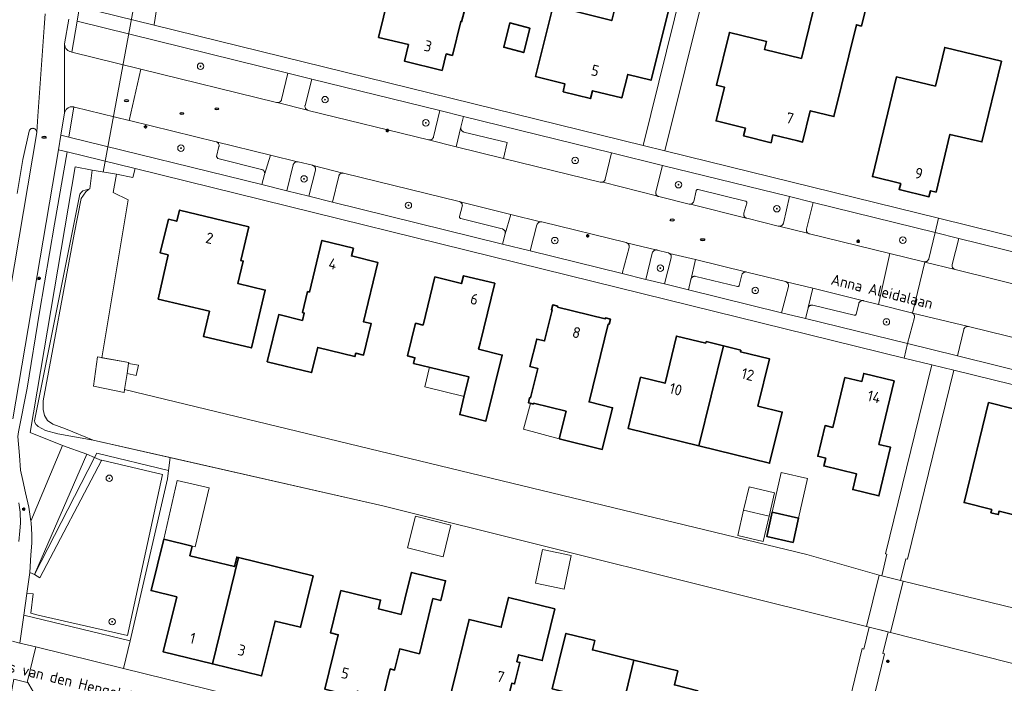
# Model space of a CAD drawing. Header units: metres. Extents: x 152610 to 160096, y 456114 to 462495.
# Tile 103 of 256: x 156534 to 156655, y 458684 to 458766. Entities that reach past the tile are written whole.
import ezdxf
from ezdxf.enums import TextEntityAlignment as Align

# ---------------------------------------------------------------- set-up
doc = ezdxf.new("R2010")
doc.units = ezdxf.units.M
doc.header["$LTSCALE"] = 0.5
doc.layers.get('0').update_dxf_attribs({"linetype": 'CONTINUOUS'})
for name, color, linetype, lineweight in [('B-PV-GK-BESCHOEIING-G', 251, 'GK-BESCHOEIING-SO', 18), ('B-PV-GR-BOOM-S', 251, 'CONTINUOUS', 25), ('B-PV-GR-HAAG-GV', 251, 'CONTINUOUS', 13), ('B-PV-IE-MEUBILAIR-S', 251, 'CONTINUOUS', 25), ('B-PV-KW-KUNSTWERK_DEK-GV', 251, 'CONTINUOUS', 18), ('B-PV-KW-KUNSTWERK_DUIKER-G', 251, 'CONTINUOUS', 18), ('B-PV-KW-KUNSTWERK_STEIGER-GV', 251, 'CONTINUOUS', 18), ('B-PV-OG-BEBOUWING-GV', 6, 'CONTINUOUS', 35), ('B-PV-OG-BEBOUWING-T18', 1, 'CONTINUOUS', 18), ('B-PV-OG-BEBOUWING_OVERBOUWING-GV', 251, 'CONTINUOUS', 18), ('B-PV-OG-BEBOUWING_SCHUUR-GV', 251, 'CONTINUOUS', 18), ('B-PV-OG-TERREIN_BEGROEID-GV', 251, 'CONTINUOUS', 18), ('B-PV-OG-TERREIN_OEVER-GV', 251, 'CONTINUOUS', 18), ('B-PV-OG-TOPOGRAFIE-T18', 1, 'CONTINUOUS', 18), ('B-PV-OG-WATER_SLOOT-GV', 251, 'CONTINUOUS', 18), ('B-PV-VH-ONVERHARD_ZAND-GV', 251, 'CONTINUOUS', 18), ('B-PV-VH-OPENVERHARDING_BETONSTRAATSTEEN-GV', 251, 'CONTINUOUS', 18), ('B-PV-VH-OPENVERHARDING_STRAATBAKSTEEN-GV', 251, 'CONTINUOUS', 18), ('B-PV-VH-OPENVERHARDING_TEGEL-GV', 251, 'CONTINUOUS', 18)]:
    doc.layers.add(name, color=color, linetype=linetype, lineweight=lineweight)
doc.styles.add('NLCS-ISO', font='NLCS-ISO.ttf')
doc.styles.add('NLCS-ISO-M750-T18', font='NLCS-ISO.ttf', dxfattribs={"height": 1.35})
doc.linetypes.add('GK-BESCHOEIING-SO', pattern='A,18,-3,[1,NLCS.SHX,S=0.6,R=0,X=0,Y=0],-3', length=24)

# ---------------------------------------------------------------- blocks, each defined once
blk = doc.blocks.new('SIE-MEUBILAIR_PAAL_LICHTMAST-SO')
for points in [[(-0.62, 0), (-1, 0)], [(-0.71, 0.71), (-0.44, 0.44)], [(0, 1), (0, 0.62)], [(0.44, 0.44), (0.71, 0.71)], [(1, 0), (0.62, 0)], [(-0.71, -0.71), (-0.44, -0.44)], [(0, -0.62), (0, -1)], [(0.44, -0.44), (0.71, -0.71)]]:
    blk.add_lwpolyline(points)
blk.add_circle((0, 0), 0.5)
blk = doc.blocks.new('SIE-MEUBILAIR_PUT_RIOOLPUT-SO')
blk.add_ellipse((0, 0), major_axis=(1.25, 0), ratio=0.54)
blk = doc.blocks.new('SGR-BOOM_GBKN-SO')
at = {"linetype": 'ByBlock', "lineweight": 18}
h = blk.add_hatch(color=0, dxfattribs=at)
h.dxf.hatch_style = 1
edge = h.paths.add_edge_path()
edge.add_arc((0, 0), 0.25, 0, 360)
at = {"color": 0, "linetype": 'ByBlock', "lineweight": 18}
for radius in [2, 0.25]:
    blk.add_circle((0, 0), radius, dxfattribs=at)
at = {"color": 0, "linetype": 'ByBlock', "lineweight": 18, "style": 'NLCS-ISO'}
blk.add_attdef('SOORT', (2.5, 0), '', height=1.5, dxfattribs=at)

msp = doc.modelspace()

# ---------------------------------------------------------------- linework, layer by layer
at = {"layer": 'B-PV-GK-BESCHOEIING-G', "flags": 128}
for points in [[(156729.707, 458669.069), (156763.406, 458660.576), (156810.991, 458649.416), (156811.125, 458649.604), (156811.655, 458650.831), (156813.886, 458650.198), (156814.669, 458653.031), (156812.509, 458653.575), (156812.608, 458654.982), (156801.575, 458658.333), (156743.186, 458672.485), (156661.5, 458692.54), (156642.836, 458697.09), (156639.883, 458697.825), (156630.938, 458700.365), (156546.57, 458720.749), (156546.886, 458722.757), (156548.021, 458722.485), (156548.32, 458723.756), (156547.078, 458723.976), (156547.099, 458724.11), (156543.779, 458724.694), (156547.022, 458744.218), (156545.15, 458745.093), (156545.597, 458747.359), (156542.585, 458747.875), (156542.284, 458745.575)], [(156713.865, 458670.931), (156714.132, 458672.298), (156641.288, 458690.738), (156638.335, 458691.473), (156578.506, 458706.401), (156542.679, 458714.509)]]:
    msp.add_lwpolyline(points, dxfattribs=at)
at = {"layer": 'B-PV-GR-HAAG-GV', "flags": 128}
msp.add_lwpolyline([(156529.618, 458716.66), (156535.736, 458752.517), (156535.736, 458752.58), (156535.727, 458752.643), (156535.711, 458752.704), (156535.687, 458752.762), (156535.656, 458752.817), (156535.619, 458752.867), (156535.575, 458752.913), (156535.526, 458752.953), (156535.472, 458752.986), (156535.414, 458753.011), (156535.354, 458753.03), (156535.292, 458753.041), (156535.229, 458753.043), (156535.166, 458753.038), (156535.104, 458753.025), (156535.045, 458753.004), (156534.988, 458752.976), (156534.936, 458752.941), (156534.889, 458752.899), (156534.846, 458752.851), (156534.811, 458752.8), (156534.782, 458752.744), (156534.768, 458752.707), (156534.009, 458749.19), (156533.288, 458744.973)], dxfattribs=at)
for points in [[(156552.008, 458710.744), (156543.131, 458712.9), (156542.865, 458712.381), (156543.734, 458712.003), (156543.758, 458712.048), (156551.268, 458710.285), (156546.943, 458690.378), (156535.907, 458692.903), (156534.981, 458693.115), (156534.983, 458693.131), (156535.292, 458695.516), (156534.497, 458695.571), (156534.124, 458692.869), (156547.282, 458689.704), (156551.873, 458709.713)], [(156543.734, 458712.003), (156542.865, 458712.381), (156535.46, 458697.927), (156536.099, 458697.505)]]:
    msp.add_lwpolyline(points, close=True, dxfattribs=at)
at = {"layer": 'B-PV-KW-KUNSTWERK_DEK-GV', "flags": 128}
msp.add_lwpolyline([(156642.836, 458697.09), (156639.883, 458697.825), (156638.335, 458691.473), (156641.288, 458690.738)], close=True, dxfattribs=at)
at = {"layer": 'B-PV-KW-KUNSTWERK_DUIKER-G', "flags": 128}
msp.add_lwpolyline([(156547.759, 458768.363), (156543.94, 458747.643)], dxfattribs=at)
at = {"layer": 'B-PV-KW-KUNSTWERK_STEIGER-GV', "flags": 128}
msp.add_lwpolyline([(156546.569, 458720.749), (156546.886, 458722.757), (156547.078, 458723.976), (156547.099, 458724.11), (156543.226, 458724.791), (156542.734, 458721.174), (156546.512, 458720.385)], close=True, dxfattribs=at)
at = {"layer": 'B-PV-OG-BEBOUWING-GV', "flags": 128}
for points in [[(156595.278, 458776.525), (156589.807, 458777.854), (156588.976, 458774.434), (156584.604, 458775.496), (156584.11, 458773.466), (156580.439, 458774.348), (156577.992, 458764.28), (156581.677, 458763.384), (156581.184, 458761.35), (156585.839, 458760.21), (156586.357, 458762.244), (156587.114, 458762.054), (156588.142, 458766.248), (156588.249, 458766.22), (156588.553, 458767.452), (156588.709, 458768.081), (156589.143, 458770.331), (156593.515, 458769.269)], [(156639.173, 458771.683), (156633.104, 458773.173), (156630.28, 458761.675), (156625.696, 458762.801), (156625.937, 458763.781), (156621.373, 458764.902), (156619.77, 458758.376), (156620.741, 458758.138), (156619.715, 458753.962), (156623.357, 458753.068), (156623.119, 458752.096), (156626.518, 458751.262), (156626.756, 458752.233), (156629.815, 458751.482), (156630.408, 458751.336), (156631.359, 458755.211), (156634.282, 458754.493), (156637.068, 458765.836), (156637.699, 458765.681)], [(156614.587, 458770.613), (156608.28, 458772.185), (156606.826, 458766.354), (156599.568, 458768.162), (156597.399, 458759.438), (156601.031, 458758.532), (156600.819, 458757.559), (156604.183, 458756.714), (156604.427, 458757.684), (156608.064, 458756.793), (156608.795, 458759.706), (156611.69, 458758.989)], [(156596.677, 458765.417), (156594.205, 458766.075), (156593.474, 458763.057), (156595.946, 458762.4)], [(156655.029, 458761.339), (156648.004, 458763.048), (156646.838, 458758.258), (156642.017, 458759.391), (156639.049, 458747.073), (156642.556, 458746.22), (156642.347, 458745.494), (156646.047, 458744.589), (156646.227, 458745.327), (156646.923, 458745.171), (156648.643, 458752.289), (156652.599, 458751.356)], [(156561.946, 458740.875), (156553.388, 458742.936), (156553.033, 458741.551), (156552.029, 458741.809), (156550.965, 458737.668), (156551.968, 458737.41), (156550.739, 458731.945), (156557.072, 458730.433), (156556.329, 458727.321), (156562.257, 458725.906), (156563.98, 458733.051), (156560.587, 458733.868), (156561.255, 458736.639), (156560.944, 458736.714)], [(156574.867, 458738.24), (156570.984, 458739.201), (156569.434, 458732.808), (156569.22, 458732.861), (156568.585, 458730.267), (156568.798, 458730.215), (156568.577, 458729.312), (156565.654, 458730.028), (156564.226, 458724.2), (156569.714, 458722.856), (156570.475, 458725.964), (156575.059, 458724.841), (156575.162, 458725.259), (156576.133, 458725.021), (156577.085, 458728.906), (156576.114, 458729.144), (156577.905, 458736.454), (156574.627, 458737.269)], [(156592.365, 458733.889), (156588.486, 458734.835), (156588.249, 458733.864), (156584.949, 458734.68), (156583.484, 458728.728), (156582.561, 458728.955), (156581.569, 458724.926), (156582.491, 458724.699), (156582.319, 458723.999), (156584.358, 458723.497), (156589.164, 458722.314), (156588.547, 458719.808), (156588.019, 458717.663), (156591.262, 458716.864), (156593.271, 458725.02), (156590.358, 458725.737), (156590.549, 458726.514)], [(156600.152, 458731.069), (156599.521, 458731.225), (156599.35, 458730.618), (156599.457, 458730.592), (156598.511, 458726.767), (156597.54, 458727.007), (156596.699, 458723.61), (156597.67, 458723.369), (156596.769, 458719.729), (156596.663, 458719.756), (156596.507, 458719.125), (156596.555, 458719.113), (156597.138, 458718.969), (156597.164, 458719.075), (156601.173, 458718.083), (156600.332, 458714.686), (156605.652, 458713.37), (156606.925, 458718.514), (156604.013, 458719.235), (156606.393, 458728.855), (156606.5, 458728.828), (156606.656, 458729.459), (156606.035, 458729.613), (156606.008, 458729.506), (156600.126, 458730.962)], [(156618.452, 458726.481), (156614.811, 458727.378), (156613.405, 458721.545), (156610.395, 458722.286), (156608.838, 458715.965), (156617.599, 458713.807), (156620.636, 458726.17), (156618.504, 458726.695)], [(156622.777, 458725.642), (156620.636, 458726.17), (156617.599, 458713.807), (156626.335, 458711.656), (156627.892, 458717.977), (156624.901, 458718.713), (156626.336, 458724.539), (156622.724, 458725.429)], [(156641.726, 458721.84), (156637.984, 458722.75), (156637.748, 458721.778), (156635.643, 458722.243), (156634.177, 458716.084), (156633.204, 458716.316), (156632.301, 458712.522), (156633.274, 458712.29), (156633.042, 458711.317), (156637.079, 458710.354), (156636.611, 458708.399), (156639.859, 458707.622), (156641.301, 458713.643), (156639.846, 458713.993)], [(156661.537, 458717.119), (156653.415, 458719.147), (156650.379, 458706.787), (156653.807, 458705.944), (156653.707, 458705.536), (156654.61, 458705.313), (156654.71, 458705.721), (156659.682, 458704.498), (156659.338, 458703.1), (156662.931, 458702.216), (156665.075, 458710.929), (156660.309, 458712.105)], [(156629.247, 458701.878), (156629.919, 458704.874), (156626.655, 458705.612), (156625.983, 458702.616)], [(156554.944, 458701.397), (156551.418, 458702.259), (156549.868, 458695.915), (156553.025, 458695.144), (156551.363, 458688.344), (156557.44, 458686.859), (156560.652, 458700.002), (156560.443, 458700.053), (156560.158, 458698.888), (156554.66, 458700.231)], [(156569.894, 458697.743), (156560.652, 458700.002), (156557.44, 458686.859), (156563.518, 458685.374), (156565.194, 458692.159), (156568.342, 458691.39)], [(156573.309, 458695.944), (156572.026, 458690.709), (156573.007, 458690.468), (156571.358, 458683.738), (156575.187, 458682.809), (156575.356, 458683.499), (156578.571, 458682.711), (156579.435, 458686.237), (156579.969, 458686.106), (156580.607, 458688.709), (156583.035, 458688.114), (156584.704, 458694.922), (156585.669, 458694.686), (156586.273, 458697.134), (156582.044, 458698.171), (156581.44, 458695.722), (156580.769, 458692.983), (156577.972, 458693.669), (156578.234, 458694.737)], [(156599.8, 458693.68), (156594.069, 458695.083), (156593.165, 458691.392), (156589.183, 458692.367), (156586.354, 458680.811), (156589.571, 458679.989), (156589.378, 458679.203), (156592.302, 458678.487), (156592.497, 458679.283), (156593.138, 458679.126), (156594.446, 458684.469), (156594.805, 458684.381), (156595.457, 458687.042), (156595.097, 458687.13), (156595.307, 458687.985), (156598.23, 458687.269)], [(156606.778, 458675.784), (156609.534, 458687.335), (156604.432, 458688.594), (156604.714, 458689.76), (156601.153, 458690.623), (156599.454, 458683.767), (156602.697, 458682.969), (156601.262, 458677.143)], [(156615.003, 458685.985), (156609.534, 458687.335), (156606.778, 458675.784), (156609.259, 458675.173), (156609.016, 458674.183), (156611.924, 458673.467), (156613.841, 458681.254), (156616.798, 458680.514), (156617.462, 458683.549), (156614.576, 458684.257)]]:
    msp.add_lwpolyline(points, close=True, dxfattribs=at)
at = {"layer": 'B-PV-OG-BEBOUWING_OVERBOUWING-GV', "flags": 128}
for points in [[(156584.358, 458723.497), (156584.292, 458723.513), (156583.697, 458721.107), (156588.57, 458719.903), (156589.164, 458722.314)], [(156601.173, 458718.083), (156597.164, 458719.075), (156597.138, 458718.969), (156596.781, 458719.057), (156595.927, 458715.865), (156600.332, 458714.686)], [(156631.021, 458709.784), (156627.757, 458710.522), (156626.655, 458705.612), (156629.919, 458704.874)], [(156557.025, 458708.623), (156553.104, 458709.532), (156551.418, 458702.259), (156554.944, 458701.397), (156555.326, 458701.307)], [(156623.127, 458705.839), (156626.268, 458705.124), (156626.938, 458708.013), (156623.8, 458708.741)], [(156586.938, 458704.014), (156582.536, 458705.117), (156581.557, 458701.208), (156585.959, 458700.106)]]:
    msp.add_lwpolyline(points, close=True, dxfattribs=at)
at = {"layer": 'B-PV-OG-BEBOUWING_SCHUUR-GV', "flags": 128}
for points in [[(156626.268, 458705.124), (156623.127, 458705.839), (156622.402, 458702.713), (156625.54, 458701.986)], [(156601.798, 458700.249), (156598.27, 458700.985), (156597.406, 458696.842), (156600.935, 458696.106)]]:
    msp.add_lwpolyline(points, close=True, dxfattribs=at)
at = {"layer": 'B-PV-OG-TERREIN_BEGROEID-GV', "flags": 128}
for points in [[(156541.013, 458768.052), (156550.238, 458765.785), (156550.251, 458765.882), (156550.588, 458767.965)], [(156665.663, 458735.523), (156649.755, 458739.441), (156648.92, 458736.218), (156648.906, 458736.157), (156648.9, 458736.094), (156648.902, 458736.031), (156648.911, 458735.969), (156648.929, 458735.908), (156648.954, 458735.851), (156648.986, 458735.797), (156649.025, 458735.747), (156649.07, 458735.703), (156649.12, 458735.665), (156649.175, 458735.633), (156649.233, 458735.609), (156649.292, 458735.592), (156658.769, 458733.252)], [(156665.187, 458725.054), (156650.946, 458728.541), (156650.884, 458728.552), (156650.821, 458728.556), (156650.758, 458728.551), (156650.696, 458728.538), (156650.636, 458728.518), (156650.579, 458728.49), (156650.527, 458728.456), (156650.479, 458728.415), (156650.436, 458728.368), (156650.4, 458728.316), (156650.371, 458728.26), (156650.349, 458728.201), (156650.341, 458728.173), (156649.556, 458724.922), (156664.718, 458721.2)]]:
    msp.add_lwpolyline(points, dxfattribs=at)
for points in [[(156540.046, 458762.473), (156548.611, 458760.366), (156565.379, 458756.236), (156565.442, 458756.225), (156565.507, 458756.222), (156565.571, 458756.227), (156565.634, 458756.24), (156565.694, 458756.261), (156565.752, 458756.289), (156565.806, 458756.324), (156565.855, 458756.366), (156565.899, 458756.413), (156565.936, 458756.465), (156565.967, 458756.522), (156565.99, 458756.582), (156565.998, 458756.608), (156566.786, 458759.854), (156540.703, 458766.266)], [(156585.563, 458755.238), (156569.721, 458759.133), (156568.897, 458755.869), (156568.889, 458755.805), (156568.889, 458755.74), (156568.897, 458755.675), (156568.913, 458755.613), (156568.937, 458755.552), (156568.968, 458755.495), (156569.005, 458755.442), (156569.049, 458755.394), (156569.098, 458755.352), (156569.152, 458755.317), (156569.211, 458755.288), (156569.27, 458755.267), (156584.163, 458751.616), (156584.228, 458751.607), (156584.294, 458751.606), (156584.359, 458751.614), (156584.423, 458751.629), (156584.485, 458751.652), (156584.543, 458751.681), (156584.598, 458751.718), (156584.647, 458751.762), (156584.691, 458751.811), (156584.729, 458751.865), (156584.759, 458751.923), (156584.78, 458751.975)], [(156539.691, 458751.961), (156563.54, 458746.082), (156563.892, 458747.35), (156563.905, 458747.412), (156563.911, 458747.475), (156563.908, 458747.538), (156563.897, 458747.6), (156563.879, 458747.66), (156563.853, 458747.718), (156563.82, 458747.771), (156563.78, 458747.821), (156563.735, 458747.864), (156563.684, 458747.902), (156563.629, 458747.933), (156563.571, 458747.957), (156563.529, 458747.969), (156558.092, 458749.3), (156557.936, 458749.559), (156558.251, 458750.784), (156558.263, 458750.846), (156558.267, 458750.909), (156558.263, 458750.972), (156558.252, 458751.034), (156558.232, 458751.094), (156558.205, 458751.151), (156558.171, 458751.204), (156558.131, 458751.253), (156558.084, 458751.295), (156558.033, 458751.332), (156557.978, 458751.362), (156557.919, 458751.385), (156557.887, 458751.394), (156547.206, 458754.014), (156547.136, 458754.031), (156540.381, 458755.667), (156540.297, 458755.69)], [(156606.797, 458750.019), (156588.489, 458754.519), (156588.165, 458753.199), (156588.155, 458753.136), (156588.152, 458753.072), (156588.158, 458753.008), (156588.172, 458752.945), (156588.193, 458752.885), (156588.222, 458752.828), (156588.257, 458752.774), (156588.299, 458752.726), (156588.347, 458752.683), (156588.399, 458752.646), (156588.456, 458752.617), (156588.516, 458752.594), (156588.545, 458752.586), (156593.869, 458751.311), (156593.416, 458749.328), (156605.37, 458746.404), (156605.431, 458746.387), (156605.493, 458746.378), (156605.556, 458746.377), (156605.619, 458746.384), (156605.68, 458746.399), (156605.709, 458746.41), (156605.738, 458746.422), (156605.794, 458746.451), (156605.845, 458746.488), (156605.891, 458746.53), (156605.932, 458746.579), (156605.966, 458746.632), (156605.993, 458746.688), (156606.013, 458746.748), (156606.017, 458746.767)], [(156538.902, 458713.867), (156534.914, 458715.451), (156540.475, 458748.274), (156542.585, 458747.875), (156545.597, 458747.359), (156547.599, 458746.964), (156547.871, 458748.066), (156539.475, 458750.136), (156537.926, 458741.202), (156536.074, 458730.334), (156534.53, 458720.917), (156533.451, 458715.558), (156533.399, 458714.959), (156533.599, 458712.606), (156533.726, 458710.791), (156533.996, 458709.521), (156534.351, 458708.002), (156534.74, 458706.228), (156534.994, 458704.509)], [(156567.948, 458748.922), (156567.917, 458748.923), (156567.854, 458748.919), (156567.792, 458748.906), (156567.732, 458748.885), (156567.675, 458748.858), (156567.623, 458748.823), (156567.575, 458748.782), (156567.532, 458748.735), (156567.496, 458748.683), (156567.467, 458748.627), (156567.445, 458748.568), (156567.438, 458748.543), (156566.64, 458745.318), (156569.348, 458744.651), (156570.181, 458747.865), (156570.193, 458747.927), (156570.197, 458747.99), (156570.193, 458748.053), (156570.181, 458748.115), (156570.161, 458748.175), (156570.134, 458748.233), (156570.1, 458748.286), (156570.06, 458748.334), (156570.014, 458748.377), (156569.962, 458748.414), (156569.907, 458748.444), (156569.848, 458748.467), (156569.815, 458748.476), (156568.042, 458748.909), (156567.98, 458748.92)], [(156542.585, 458747.875), (156540.475, 458748.274), (156534.914, 458715.451), (156538.902, 458713.867), (156541.93, 458712.788), (156542.865, 458712.381), (156543.131, 458712.9), (156552.008, 458710.744), (156552.238, 458712.346), (156542.679, 458714.509), (156538.349, 458715.302), (156536.824, 458715.688), (156535.916, 458716.189), (156535.672, 458716.383), (156535.609, 458716.464), (156535.47, 458716.731), (156535.444, 458716.885), (156541.036, 458744.901), (156541.267, 458745.161), (156541.428, 458745.313), (156542.284, 458745.575)], [(156628.813, 458744.599), (156613.113, 458748.466), (156612.276, 458745.202), (156612.263, 458745.141), (156612.259, 458745.08), (156612.262, 458745.018), (156612.273, 458744.957), (156612.292, 458744.898), (156612.319, 458744.841), (156612.352, 458744.789), (156612.392, 458744.742), (156612.437, 458744.7), (156612.488, 458744.664), (156612.515, 458744.65), (156612.543, 458744.635), (156612.601, 458744.613), (156612.637, 458744.604), (156616.406, 458743.677), (156616.467, 458743.668), (156616.529, 458743.668), (156616.564, 458743.672), (156616.591, 458743.675), (156616.651, 458743.69), (156616.709, 458743.713), (156616.763, 458743.743), (156616.813, 458743.78), (156616.858, 458743.823), (156616.896, 458743.871), (156616.929, 458743.924), (156616.954, 458743.981), (156616.963, 458744.007), (156617.256, 458745.338), (156617.26, 458745.351), (156617.276, 458745.388), (156617.3, 458745.422), (156617.329, 458745.45), (156617.364, 458745.472), (156617.402, 458745.487), (156617.442, 458745.494), (156617.483, 458745.494), (156617.523, 458745.485), (156623.344, 458744.054), (156623.37, 458744.048), (156623.407, 458744.033), (156623.441, 458744.01), (156623.47, 458743.981), (156623.492, 458743.948), (156623.508, 458743.91), (156623.516, 458743.87), (156623.516, 458743.83), (156623.508, 458743.79), (156623.16, 458742.539), (156623.149, 458742.476), (156623.146, 458742.412), (156623.151, 458742.349), (156623.164, 458742.286), (156623.185, 458742.226), (156623.213, 458742.168), (156623.248, 458742.115), (156623.29, 458742.067), (156623.337, 458742.023), (156623.389, 458741.987), (156623.446, 458741.957), (156623.505, 458741.934), (156623.53, 458741.927), (156627.405, 458740.964), (156627.467, 458740.95), (156627.531, 458740.944), (156627.595, 458740.946), (156627.658, 458740.955), (156627.72, 458740.973), (156627.778, 458740.998), (156627.834, 458741.03), (156627.884, 458741.069), (156627.93, 458741.114), (156627.969, 458741.164), (156628.002, 458741.219), (156628.028, 458741.278), (156628.041, 458741.318)], [(156573.577, 458747.523), (156573.546, 458747.525), (156573.483, 458747.52), (156573.421, 458747.508), (156573.361, 458747.488), (156573.304, 458747.46), (156573.252, 458747.425), (156573.204, 458747.384), (156573.161, 458747.338), (156573.125, 458747.286), (156573.095, 458747.23), (156573.073, 458747.171), (156573.065, 458747.14), (156572.302, 458743.923), (156593.299, 458738.748), (156593.639, 458740.007), (156593.652, 458740.069), (156593.657, 458740.132), (156593.654, 458740.195), (156593.642, 458740.257), (156593.624, 458740.317), (156593.597, 458740.374), (156593.564, 458740.428), (156593.524, 458740.477), (156593.479, 458740.52), (156593.428, 458740.558), (156593.373, 458740.588), (156593.314, 458740.612), (156593.278, 458740.622), (156588.143, 458741.903), (156588.108, 458741.915), (156588.074, 458741.936), (156588.044, 458741.962), (156588.02, 458741.994), (156588.003, 458742.031), (156587.993, 458742.069), (156587.992, 458742.109), (156587.998, 458742.149), (156588.329, 458743.386), (156588.341, 458743.448), (156588.346, 458743.511), (156588.342, 458743.574), (156588.331, 458743.637), (156588.312, 458743.697), (156588.285, 458743.754), (156588.251, 458743.808), (156588.211, 458743.856), (156588.165, 458743.9), (156588.114, 458743.937), (156588.059, 458743.968), (156588, 458743.991), (156587.965, 458744.001), (156573.671, 458747.51), (156573.609, 458747.521)], [(156646.795, 458740.17), (156631.742, 458743.878), (156630.9, 458740.594), (156630.89, 458740.532), (156630.888, 458740.47), (156630.894, 458740.407), (156630.907, 458740.346), (156630.929, 458740.287), (156630.958, 458740.231), (156630.993, 458740.18), (156631.035, 458740.133), (156631.083, 458740.092), (156631.135, 458740.058), (156631.191, 458740.03), (156631.251, 458740.01), (156631.274, 458740.004), (156641.222, 458737.567), (156645.392, 458736.545), (156645.456, 458736.534), (156645.521, 458736.531), (156645.585, 458736.536), (156645.648, 458736.549), (156645.71, 458736.57), (156645.768, 458736.598), (156645.823, 458736.633), (156645.872, 458736.674), (156645.916, 458736.721), (156645.955, 458736.774), (156645.986, 458736.83), (156646.01, 458736.891), (156646.014, 458736.903)], [(156598.108, 458741.484), (156598.045, 458741.488), (156598.013, 458741.485), (156597.982, 458741.483), (156597.92, 458741.47), (156597.86, 458741.45), (156597.804, 458741.422), (156597.751, 458741.387), (156597.703, 458741.346), (156597.661, 458741.299), (156597.624, 458741.248), (156597.595, 458741.192), (156597.573, 458741.133), (156597.568, 458741.114), (156596.722, 458737.905), (156608.113, 458735.098), (156608.964, 458738.308), (156608.976, 458738.37), (156608.981, 458738.433), (156608.977, 458738.496), (156608.966, 458738.558), (156608.946, 458738.619), (156608.92, 458738.676), (156608.886, 458738.729), (156608.846, 458738.778), (156608.8, 458738.821), (156608.748, 458738.859), (156608.693, 458738.889), (156608.664, 458738.901), (156608.634, 458738.912), (156608.6, 458738.922), (156598.17, 458741.473)], [(156612.374, 458738.011), (156612.311, 458738.014), (156612.258, 458738.011), (156612.248, 458738.01), (156612.186, 458737.998), (156612.126, 458737.978), (156612.069, 458737.951), (156612.016, 458737.917), (156611.967, 458737.876), (156611.924, 458737.83), (156611.888, 458737.778), (156611.858, 458737.722), (156611.835, 458737.663), (156611.827, 458737.633), (156611.029, 458734.382), (156613.352, 458733.812), (156614.17, 458737.041), (156614.182, 458737.103), (156614.186, 458737.166), (156614.182, 458737.229), (156614.17, 458737.291), (156614.15, 458737.35), (156614.123, 458737.407), (156614.089, 458737.46), (156614.049, 458737.509), (156614.003, 458737.551), (156613.951, 458737.588), (156613.896, 458737.618), (156613.837, 458737.64), (156613.809, 458737.648), (156612.436, 458737.999)], [(156623.45, 458735.297), (156623.387, 458735.301), (156623.324, 458735.297), (156623.262, 458735.284), (156623.203, 458735.264), (156623.146, 458735.236), (156623.093, 458735.202), (156623.045, 458735.161), (156623.002, 458735.115), (156622.966, 458735.063), (156622.937, 458735.007), (156622.915, 458734.948), (156622.907, 458734.92), (156622.593, 458733.64), (156622.582, 458733.608), (156622.563, 458733.573), (156622.537, 458733.543), (156622.505, 458733.519), (156622.47, 458733.501), (156622.431, 458733.491), (156622.391, 458733.488), (156622.352, 458733.494), (156617.209, 458734.744), (156617.147, 458734.755), (156617.084, 458734.758), (156617.021, 458734.754), (156616.959, 458734.741), (156616.899, 458734.721), (156616.843, 458734.693), (156616.79, 458734.659), (156616.742, 458734.617), (156616.7, 458734.571), (156616.664, 458734.519), (156616.634, 458734.463), (156616.612, 458734.404), (156616.604, 458734.372), (156616.303, 458733.087), (156627.822, 458730.259), (156628.659, 458733.5), (156628.671, 458733.562), (156628.675, 458733.625), (156628.671, 458733.688), (156628.659, 458733.75), (156628.639, 458733.81), (156628.612, 458733.867), (156628.578, 458733.921), (156628.537, 458733.969), (156628.491, 458734.012), (156628.439, 458734.049), (156628.384, 458734.079), (156628.325, 458734.101), (156628.294, 458734.11), (156623.512, 458735.286)], [(156637.905, 458731.748), (156637.842, 458731.751), (156637.779, 458731.747), (156637.717, 458731.735), (156637.657, 458731.715), (156637.601, 458731.687), (156637.548, 458731.653), (156637.5, 458731.612), (156637.457, 458731.566), (156637.421, 458731.514), (156637.391, 458731.459), (156637.369, 458731.4), (156637.361, 458731.371), (156637.043, 458730.093), (156637.032, 458730.062), (156637.013, 458730.027), (156636.987, 458729.996), (156636.955, 458729.972), (156636.919, 458729.954), (156636.88, 458729.944), (156636.841, 458729.941), (156636.801, 458729.947), (156631.692, 458731.19), (156631.63, 458731.201), (156631.567, 458731.204), (156631.504, 458731.199), (156631.442, 458731.187), (156631.382, 458731.166), (156631.325, 458731.139), (156631.273, 458731.104), (156631.225, 458731.063), (156631.182, 458731.016), (156631.146, 458730.964), (156631.117, 458730.908), (156631.095, 458730.849), (156631.089, 458730.827), (156630.76, 458729.537), (156643.397, 458726.435), (156644.237, 458729.65), (156644.249, 458729.712), (156644.254, 458729.775), (156644.25, 458729.838), (156644.239, 458729.9), (156644.219, 458729.96), (156644.193, 458730.017), (156644.159, 458730.07), (156644.119, 458730.119), (156644.073, 458730.162), (156644.022, 458730.199), (156644.015, 458730.203), (156643.966, 458730.229), (156643.908, 458730.252), (156643.875, 458730.261), (156639.819, 458731.273), (156637.967, 458731.736)], [(156541.93, 458712.788), (156538.902, 458713.867), (156534.994, 458704.509), (156535.022, 458704.314), (156535.132, 458702.826), (156535.099, 458701.763), (156534.973, 458700.349), (156534.855, 458698.169), (156535.46, 458697.927)], [(156542.865, 458712.381), (156541.93, 458712.788), (156535.46, 458697.927)], [(156547.282, 458689.704), (156534.124, 458692.869), (156533.649, 458689.426), (156535.591, 458688.956), (156546.442, 458686.288)], [(156534.535, 458684.57), (156532.869, 458684.978), (156532.282, 458681.646), (156562.553, 458674.202), (156563.271, 458676.907), (156563.282, 458676.969), (156563.285, 458677.033), (156563.28, 458677.096), (156563.267, 458677.158), (156563.247, 458677.218), (156563.219, 458677.274), (156563.184, 458677.327), (156563.143, 458677.375), (156563.096, 458677.418), (156563.044, 458677.454), (156562.988, 458677.483), (156562.929, 458677.506), (156562.909, 458677.511), (156549.441, 458680.831), (156549.33, 458680.766), (156547.257, 458679.541), (156535.914, 458682.361), (156534.734, 458684.354), (156534.619, 458684.549)]]:
    msp.add_lwpolyline(points, close=True, dxfattribs=at)
at = {"layer": 'B-PV-OG-TERREIN_OEVER-GV', "flags": 128}
msp.add_lwpolyline([(156542.13, 458745.47), (156542.284, 458745.575), (156541.428, 458745.313), (156541.267, 458745.161), (156541.036, 458744.901), (156535.444, 458716.885), (156535.47, 458716.731), (156535.609, 458716.464), (156535.672, 458716.383), (156535.916, 458716.189), (156536.824, 458715.688), (156538.349, 458715.302), (156542.679, 458714.509), (156539.289, 458715.923), (156537.699, 458716.471), (156537.033, 458716.94), (156536.675, 458717.571), (156536.528, 458718.317), (156536.526, 458719.355), (156540.328, 458739.97), (156541.225, 458744.36), (156541.791, 458745.21)], close=True, dxfattribs=at)
at = {"layer": 'B-PV-OG-WATER_SLOOT-GV', "flags": 128}
msp.add_lwpolyline([(156661.5, 458692.54), (156642.836, 458697.09), (156642.525, 458697.167), (156640.212, 458697.743), (156639.883, 458697.825), (156630.938, 458700.365), (156546.57, 458720.749), (156546.886, 458722.757), (156548.021, 458722.485), (156548.32, 458723.756), (156547.078, 458723.976), (156547.099, 458724.11), (156543.779, 458724.694), (156547.022, 458744.218), (156545.15, 458745.093), (156545.597, 458747.359), (156542.585, 458747.875), (156542.284, 458745.575), (156542.13, 458745.47), (156541.791, 458745.21), (156541.225, 458744.36), (156540.328, 458739.97), (156536.526, 458719.355), (156536.528, 458718.317), (156536.675, 458717.571), (156537.033, 458716.94), (156537.699, 458716.471), (156539.289, 458715.923), (156542.679, 458714.509), (156552.238, 458712.346), (156578.506, 458706.402), (156638.335, 458691.473), (156638.65, 458691.395), (156640.99, 458690.812), (156641.288, 458690.738), (156714.132, 458672.298)], dxfattribs=at)
at = {"layer": 'B-PV-VH-ONVERHARD_ZAND-GV', "flags": 128}
msp.add_lwpolyline([(156529.618, 458716.66), (156535.736, 458752.517), (156535.736, 458752.58), (156535.727, 458752.643), (156535.711, 458752.704), (156535.687, 458752.762), (156535.656, 458752.817), (156535.619, 458752.867), (156535.575, 458752.913), (156535.526, 458752.953), (156535.472, 458752.986), (156535.414, 458753.011), (156535.354, 458753.03), (156535.292, 458753.041), (156535.229, 458753.043), (156535.166, 458753.038), (156535.104, 458753.025), (156535.045, 458753.004), (156534.988, 458752.976), (156534.936, 458752.941), (156534.889, 458752.899), (156534.846, 458752.851), (156534.811, 458752.8), (156534.782, 458752.744), (156534.768, 458752.707), (156534.009, 458749.19), (156533.288, 458744.973)], dxfattribs=at)
for points in [[(156552.008, 458710.744), (156543.131, 458712.9), (156542.865, 458712.381), (156543.734, 458712.003), (156543.758, 458712.048), (156551.268, 458710.285), (156546.943, 458690.378), (156535.907, 458692.903), (156534.981, 458693.115), (156534.983, 458693.131), (156535.292, 458695.516), (156534.497, 458695.571), (156534.124, 458692.869), (156547.282, 458689.704), (156551.873, 458709.713)], [(156543.734, 458712.003), (156542.865, 458712.381), (156535.46, 458697.927), (156536.099, 458697.505)], [(156551.268, 458710.285), (156543.758, 458712.048), (156543.734, 458712.003), (156536.099, 458697.505), (156535.46, 458697.927), (156534.855, 458698.169), (156534.497, 458695.571), (156535.292, 458695.516), (156534.983, 458693.131), (156534.981, 458693.115), (156535.907, 458692.903), (156546.943, 458690.378)]]:
    msp.add_lwpolyline(points, close=True, dxfattribs=at)
at = {"layer": 'B-PV-VH-OPENVERHARDING_BETONSTRAATSTEEN-GV', "flags": 128}
for points in [[(156625.985, 458800.925), (156623.254, 458801.596), (156610.697, 458750.932), (156613.38, 458750.273)], [(156613.38, 458750.273), (156610.697, 458750.932), (156550.238, 458765.785), (156541.013, 458768.052), (156540.703, 458766.266), (156566.786, 458759.854), (156569.721, 458759.133), (156585.563, 458755.238), (156588.489, 458754.519), (156606.797, 458750.019), (156613.113, 458748.466), (156628.813, 458744.599), (156631.742, 458743.878), (156646.795, 458740.17), (156647.229, 458741.93), (156613.532, 458750.236)], [(156548.611, 458760.366), (156540.046, 458762.473), (156539.841, 458762.523), (156539.82, 458762.53), (156539.738, 458762.564), (156539.659, 458762.605), (156539.584, 458762.653), (156539.514, 458762.707), (156539.449, 458762.768), (156539.39, 458762.834), (156539.388, 458762.836), (156539.337, 458762.905), (156539.29, 458762.981), (156539.251, 458763.06), (156539.218, 458763.143), (156539.194, 458763.229), (156539.177, 458763.316), (156539.168, 458763.404), (156539.167, 458762.971), (156539.159, 458755.904), (156539.158, 458754.956), (156539.163, 458754.977), (156539.186, 458755.06), (156539.218, 458755.142), (156539.257, 458755.22), (156539.302, 458755.295), (156539.355, 458755.365), (156539.413, 458755.429), (156539.478, 458755.488), (156539.547, 458755.542), (156539.621, 458755.588), (156539.699, 458755.628), (156539.78, 458755.66), (156539.864, 458755.685), (156539.949, 458755.701), (156540.017, 458755.709), (156540.036, 458755.71), (156540.124, 458755.712), (156540.211, 458755.705), (156540.297, 458755.69), (156540.381, 458755.667), (156547.136, 458754.031)], [(156569.721, 458759.133), (156566.786, 458759.854), (156565.998, 458756.608), (156565.99, 458756.582), (156565.967, 458756.522), (156565.936, 458756.465), (156565.899, 458756.413), (156565.855, 458756.366), (156565.806, 458756.324), (156565.752, 458756.289), (156565.694, 458756.261), (156565.634, 458756.24), (156565.571, 458756.227), (156565.507, 458756.222), (156565.442, 458756.225), (156569.211, 458755.288), (156569.152, 458755.317), (156569.098, 458755.352), (156569.049, 458755.394), (156569.005, 458755.442), (156568.968, 458755.495), (156568.937, 458755.552), (156568.913, 458755.613), (156568.897, 458755.675), (156568.889, 458755.74), (156568.889, 458755.805), (156568.897, 458755.869)], [(156538.711, 458752.202), (156539.691, 458751.961), (156540.297, 458755.69), (156540.211, 458755.705), (156540.124, 458755.712), (156540.036, 458755.71), (156540.017, 458755.709), (156539.949, 458755.701), (156539.864, 458755.685), (156539.78, 458755.66), (156539.699, 458755.628), (156539.621, 458755.588), (156539.547, 458755.542), (156539.478, 458755.488), (156539.413, 458755.429), (156539.355, 458755.365), (156539.302, 458755.295), (156539.257, 458755.22), (156539.218, 458755.142), (156539.186, 458755.06), (156539.163, 458754.977), (156539.158, 458754.956)], [(156588.489, 458754.519), (156585.563, 458755.238), (156584.78, 458751.975), (156584.759, 458751.923), (156584.729, 458751.865), (156584.691, 458751.811), (156584.647, 458751.762), (156584.598, 458751.718), (156584.543, 458751.681), (156584.485, 458751.652), (156584.423, 458751.629), (156584.359, 458751.614), (156584.294, 458751.606), (156584.228, 458751.607), (156584.163, 458751.616), (156587.562, 458750.776), (156588.165, 458753.199)], [(156588.155, 458753.136), (156588.165, 458753.199), (156587.562, 458750.776), (156593.416, 458749.328), (156593.869, 458751.311), (156588.545, 458752.586), (156588.516, 458752.594), (156588.456, 458752.617), (156588.399, 458752.646), (156588.347, 458752.683), (156588.299, 458752.726), (156588.257, 458752.774), (156588.222, 458752.828), (156588.193, 458752.885), (156588.172, 458752.945), (156588.158, 458753.008), (156588.152, 458753.072)], [(156630.76, 458729.537), (156627.822, 458730.259), (156616.303, 458733.087), (156613.352, 458733.812), (156611.029, 458734.382), (156608.113, 458735.098), (156596.722, 458737.905), (156593.299, 458738.748), (156572.302, 458743.923), (156569.348, 458744.651), (156566.64, 458745.318), (156563.54, 458746.082), (156539.691, 458751.961), (156538.711, 458752.202), (156538.419, 458750.396), (156539.475, 458750.136), (156547.871, 458748.066), (156607.696, 458733.32), (156642.961, 458724.658), (156643.397, 458726.435)], [(156564.639, 458749.735), (156557.919, 458751.385), (156557.978, 458751.362), (156558.033, 458751.332), (156558.084, 458751.295), (156558.131, 458751.253), (156558.171, 458751.204), (156558.205, 458751.151), (156558.232, 458751.094), (156558.252, 458751.034), (156558.263, 458750.972), (156558.267, 458750.909), (156558.263, 458750.846), (156558.251, 458750.784), (156557.936, 458749.559), (156558.092, 458749.3), (156563.529, 458747.969), (156563.571, 458747.957), (156563.629, 458747.933), (156563.684, 458747.902), (156563.735, 458747.864), (156563.78, 458747.821), (156563.82, 458747.771), (156563.853, 458747.718), (156563.879, 458747.66), (156563.897, 458747.6), (156563.908, 458747.538), (156563.911, 458747.475), (156563.905, 458747.412), (156563.892, 458747.35)], [(156613.113, 458748.466), (156606.797, 458750.019), (156606.017, 458746.767), (156606.013, 458746.748), (156605.993, 458746.688), (156605.966, 458746.632), (156605.932, 458746.579), (156605.891, 458746.53), (156605.845, 458746.488), (156605.794, 458746.451), (156605.738, 458746.422), (156605.709, 458746.41), (156612.515, 458744.65), (156612.488, 458744.664), (156612.437, 458744.7), (156612.392, 458744.742), (156612.352, 458744.789), (156612.319, 458744.841), (156612.292, 458744.898), (156612.273, 458744.957), (156612.262, 458745.018), (156612.259, 458745.08), (156612.263, 458745.141), (156612.276, 458745.202)], [(156567.948, 458748.922), (156564.639, 458749.735), (156563.892, 458747.35), (156563.54, 458746.082), (156566.64, 458745.318), (156567.438, 458748.543), (156567.445, 458748.568), (156567.467, 458748.627), (156567.496, 458748.683), (156567.532, 458748.735), (156567.575, 458748.782), (156567.623, 458748.823), (156567.675, 458748.858), (156567.732, 458748.885), (156567.792, 458748.906), (156567.854, 458748.919), (156567.917, 458748.923)], [(156573.577, 458747.523), (156569.907, 458748.444), (156569.962, 458748.414), (156570.014, 458748.377), (156570.06, 458748.334), (156570.1, 458748.286), (156570.134, 458748.233), (156570.161, 458748.175), (156570.181, 458748.115), (156570.193, 458748.053), (156570.197, 458747.99), (156570.193, 458747.927), (156570.181, 458747.865), (156569.348, 458744.651), (156572.302, 458743.923), (156573.065, 458747.14), (156573.073, 458747.171), (156573.095, 458747.23), (156573.125, 458747.286), (156573.161, 458747.338), (156573.204, 458747.384), (156573.252, 458747.425), (156573.304, 458747.46), (156573.361, 458747.488), (156573.421, 458747.508), (156573.483, 458747.52), (156573.546, 458747.525)], [(156617.523, 458745.485), (156617.483, 458745.494), (156617.442, 458745.494), (156617.402, 458745.487), (156617.364, 458745.472), (156617.329, 458745.45), (156617.3, 458745.422), (156617.276, 458745.388), (156617.26, 458745.351), (156617.256, 458745.338), (156616.963, 458744.007), (156616.954, 458743.981), (156616.929, 458743.924), (156616.896, 458743.871), (156616.858, 458743.823), (156616.813, 458743.78), (156616.763, 458743.743), (156616.709, 458743.713), (156616.651, 458743.69), (156616.591, 458743.675), (156616.564, 458743.672), (156623.446, 458741.957), (156623.389, 458741.987), (156623.337, 458742.023), (156623.29, 458742.067), (156623.248, 458742.115), (156623.213, 458742.168), (156623.185, 458742.226), (156623.164, 458742.286), (156623.151, 458742.349), (156623.146, 458742.412), (156623.149, 458742.476), (156623.16, 458742.539), (156623.508, 458743.79), (156623.516, 458743.83), (156623.516, 458743.87), (156623.508, 458743.91), (156623.492, 458743.948), (156623.47, 458743.981), (156623.441, 458744.01), (156623.407, 458744.033), (156623.37, 458744.048), (156623.344, 458744.054)], [(156594.361, 458742.396), (156588.059, 458743.968), (156588.114, 458743.937), (156588.165, 458743.9), (156588.211, 458743.856), (156588.251, 458743.808), (156588.285, 458743.754), (156588.312, 458743.697), (156588.331, 458743.637), (156588.342, 458743.574), (156588.346, 458743.511), (156588.341, 458743.448), (156588.329, 458743.386), (156587.998, 458742.149), (156587.992, 458742.109), (156587.993, 458742.069), (156588.003, 458742.031), (156588.02, 458741.994), (156588.044, 458741.962), (156588.074, 458741.936), (156588.108, 458741.915), (156588.143, 458741.903), (156593.278, 458740.622), (156593.314, 458740.612), (156593.373, 458740.588), (156593.428, 458740.558), (156593.479, 458740.52), (156593.524, 458740.477), (156593.564, 458740.428), (156593.597, 458740.374), (156593.624, 458740.317), (156593.642, 458740.257), (156593.654, 458740.195), (156593.657, 458740.132), (156593.652, 458740.069), (156593.639, 458740.007)], [(156631.742, 458743.878), (156628.813, 458744.599), (156628.041, 458741.318), (156628.028, 458741.278), (156628.002, 458741.219), (156627.969, 458741.164), (156627.93, 458741.114), (156627.884, 458741.069), (156627.834, 458741.03), (156627.778, 458740.998), (156627.72, 458740.973), (156627.658, 458740.955), (156627.595, 458740.946), (156627.531, 458740.944), (156627.467, 458740.95), (156631.191, 458740.03), (156631.135, 458740.058), (156631.083, 458740.092), (156631.035, 458740.133), (156630.993, 458740.18), (156630.958, 458740.231), (156630.929, 458740.287), (156630.907, 458740.346), (156630.894, 458740.407), (156630.888, 458740.47), (156630.89, 458740.532), (156630.9, 458740.594)], [(156598.013, 458741.485), (156594.361, 458742.396), (156593.639, 458740.007), (156593.299, 458738.748), (156596.722, 458737.905), (156597.568, 458741.114), (156597.573, 458741.133), (156597.595, 458741.192), (156597.624, 458741.248), (156597.661, 458741.299), (156597.703, 458741.346), (156597.751, 458741.387), (156597.804, 458741.422), (156597.86, 458741.45), (156597.92, 458741.47), (156597.982, 458741.483)], [(156649.755, 458739.441), (156646.795, 458740.17), (156646.014, 458736.903), (156646.01, 458736.891), (156645.986, 458736.83), (156645.955, 458736.774), (156645.916, 458736.721), (156645.872, 458736.674), (156645.823, 458736.633), (156645.768, 458736.598), (156645.71, 458736.57), (156645.648, 458736.549), (156645.585, 458736.536), (156645.521, 458736.531), (156645.456, 458736.534), (156645.392, 458736.545), (156645.55, 458736.506), (156649.292, 458735.592), (156649.233, 458735.609), (156649.175, 458735.633), (156649.12, 458735.665), (156649.07, 458735.703), (156649.025, 458735.747), (156648.986, 458735.797), (156648.954, 458735.851), (156648.929, 458735.908), (156648.911, 458735.969), (156648.902, 458736.031), (156648.9, 458736.094), (156648.906, 458736.157), (156648.92, 458736.218)], [(156612.258, 458738.011), (156608.664, 458738.901), (156608.693, 458738.889), (156608.748, 458738.859), (156608.8, 458738.821), (156608.846, 458738.778), (156608.886, 458738.729), (156608.92, 458738.676), (156608.946, 458738.619), (156608.966, 458738.558), (156608.977, 458738.496), (156608.981, 458738.433), (156608.976, 458738.37), (156608.964, 458738.308), (156608.113, 458735.098), (156611.029, 458734.382), (156611.827, 458737.633), (156611.835, 458737.663), (156611.858, 458737.722), (156611.888, 458737.778), (156611.924, 458737.83), (156611.967, 458737.876), (156612.016, 458737.917), (156612.069, 458737.951), (156612.126, 458737.978), (156612.186, 458737.998), (156612.248, 458738.01)], [(156617.163, 458736.815), (156613.951, 458737.588), (156614.003, 458737.551), (156614.049, 458737.509), (156614.089, 458737.46), (156614.123, 458737.407), (156614.15, 458737.35), (156614.17, 458737.291), (156614.182, 458737.229), (156614.186, 458737.166), (156614.182, 458737.103), (156614.17, 458737.041), (156613.352, 458733.812), (156616.303, 458733.087), (156616.604, 458734.372), (156616.612, 458734.404), (156616.634, 458734.463)], [(156623.512, 458735.286), (156617.163, 458736.815), (156616.634, 458734.463), (156616.664, 458734.519), (156616.7, 458734.571), (156616.742, 458734.617), (156616.79, 458734.659), (156616.843, 458734.693), (156616.899, 458734.721), (156616.959, 458734.741), (156617.021, 458734.754), (156617.084, 458734.758), (156617.147, 458734.755), (156617.209, 458734.744), (156622.352, 458733.494), (156622.391, 458733.488), (156622.431, 458733.491), (156622.47, 458733.501), (156622.505, 458733.519), (156622.537, 458733.543), (156622.563, 458733.573), (156622.582, 458733.608), (156622.593, 458733.64), (156622.907, 458734.92), (156622.915, 458734.948), (156622.937, 458735.007), (156622.966, 458735.063), (156623.002, 458735.115), (156623.045, 458735.161), (156623.093, 458735.202), (156623.146, 458735.236), (156623.203, 458735.264), (156623.262, 458735.284), (156623.324, 458735.297), (156623.387, 458735.301), (156623.45, 458735.297)], [(156644.015, 458730.203), (156645.55, 458736.506), (156645.392, 458736.545), (156641.222, 458737.567), (156639.819, 458731.273), (156643.875, 458730.261), (156643.908, 458730.252), (156643.966, 458730.229)], [(156631.669, 458733.275), (156628.384, 458734.079), (156628.439, 458734.049), (156628.491, 458734.012), (156628.537, 458733.969), (156628.578, 458733.921), (156628.612, 458733.867), (156628.639, 458733.81), (156628.659, 458733.75), (156628.671, 458733.688), (156628.675, 458733.625), (156628.671, 458733.562), (156628.659, 458733.5), (156627.822, 458730.259), (156630.76, 458729.537), (156631.089, 458730.827), (156631.095, 458730.849), (156631.117, 458730.908)], [(156637.967, 458731.736), (156631.669, 458733.275), (156631.117, 458730.908), (156631.146, 458730.964), (156631.182, 458731.016), (156631.225, 458731.063), (156631.273, 458731.104), (156631.325, 458731.139), (156631.382, 458731.166), (156631.442, 458731.187), (156631.504, 458731.199), (156631.567, 458731.204), (156631.63, 458731.201), (156631.692, 458731.19), (156636.801, 458729.947), (156636.841, 458729.941), (156636.88, 458729.944), (156636.919, 458729.954), (156636.955, 458729.972), (156636.987, 458729.996), (156637.013, 458730.027), (156637.032, 458730.062), (156637.043, 458730.093), (156637.361, 458731.371), (156637.369, 458731.4), (156637.391, 458731.459), (156637.421, 458731.514), (156637.457, 458731.566), (156637.5, 458731.612), (156637.548, 458731.653), (156637.601, 458731.687), (156637.657, 458731.715), (156637.717, 458731.735), (156637.779, 458731.747), (156637.842, 458731.751), (156637.905, 458731.748)], [(156650.946, 458728.541), (156644.022, 458730.199), (156644.073, 458730.162), (156644.119, 458730.119), (156644.159, 458730.07), (156644.193, 458730.017), (156644.219, 458729.96), (156644.239, 458729.9), (156644.25, 458729.838), (156644.254, 458729.775), (156644.249, 458729.712), (156644.237, 458729.65), (156643.397, 458726.435), (156649.556, 458724.922), (156650.341, 458728.173), (156650.349, 458728.201), (156650.371, 458728.26), (156650.4, 458728.316), (156650.436, 458728.368), (156650.479, 458728.415), (156650.527, 458728.456), (156650.579, 458728.49), (156650.636, 458728.518), (156650.696, 458728.538), (156650.758, 458728.551), (156650.821, 458728.556), (156650.884, 458728.552)], [(156649.116, 458723.146), (156646.393, 458723.815), (156640.649, 458700.471), (156640.834, 458700.421), (156640.212, 458697.743), (156642.525, 458697.167), (156643.192, 458699.849), (156643.371, 458699.809)], [(156642.836, 458697.09), (156639.883, 458697.825), (156638.335, 458691.473), (156641.288, 458690.738)], [(156640.99, 458690.812), (156638.65, 458691.395), (156637.98, 458688.692), (156637.776, 458688.752), (156632.091, 458665.232), (156634.799, 458664.567), (156640.552, 458688.092), (156640.345, 458688.149)]]:
    msp.add_lwpolyline(points, close=True, dxfattribs=at)
for points in [[(156533.288, 458744.973), (156534.009, 458749.19), (156534.768, 458752.707), (156534.782, 458752.744), (156534.811, 458752.8), (156534.846, 458752.851), (156534.889, 458752.899), (156534.936, 458752.941), (156534.988, 458752.976), (156535.045, 458753.004), (156535.104, 458753.025), (156535.166, 458753.038), (156535.229, 458753.043), (156535.292, 458753.041), (156535.354, 458753.03), (156535.414, 458753.011), (156535.472, 458752.986), (156535.526, 458752.953), (156535.575, 458752.913), (156535.619, 458752.867), (156535.656, 458752.817), (156535.687, 458752.762), (156535.711, 458752.704), (156535.727, 458752.643), (156535.736, 458752.58), (156535.872, 458754.537), (156536.634, 458765.523), (156536.748, 458767.175)], [(156782.756, 458708.646), (156707.665, 458727.127), (156666.072, 458737.286), (156647.229, 458741.93), (156646.795, 458740.17), (156649.755, 458739.441), (156665.663, 458735.523), (156668.919, 458734.726), (156685.627, 458730.636), (156688.566, 458729.917), (156704.752, 458725.955), (156707.229, 458725.349), (156707.686, 458725.236), (156724.682, 458721.056)], [(156658.769, 458733.252), (156649.292, 458735.592), (156645.55, 458736.506), (156644.015, 458730.203), (156644.022, 458730.199), (156650.946, 458728.541), (156665.187, 458725.054)], [(156721.096, 458707.359), (156718.133, 458708.086), (156705.786, 458711.118), (156702.769, 458711.858), (156688.804, 458715.287), (156685.648, 458716.061), (156672.522, 458719.284), (156669.55, 458720.013), (156667.648, 458720.481), (156664.718, 458721.2), (156649.556, 458724.922), (156643.397, 458726.435), (156642.961, 458724.658), (156646.393, 458723.815), (156649.116, 458723.146), (156734.689, 458702.138)], [(156532.869, 458684.978), (156534.535, 458684.57), (156535.591, 458688.956), (156533.649, 458689.426), (156532.726, 458689.651)], [(156600.584, 458672.973), (156546.442, 458686.288), (156535.591, 458688.956), (156534.535, 458684.57), (156534.619, 458684.549), (156534.734, 458684.354)]]:
    msp.add_lwpolyline(points, dxfattribs=at)
at = {"layer": 'B-PV-VH-OPENVERHARDING_STRAATBAKSTEEN-GV', "flags": 128}
for points in [[(156536.748, 458767.175), (156536.634, 458765.523), (156535.872, 458754.537), (156535.736, 458752.58), (156535.736, 458752.517), (156529.618, 458716.66)], [(156532.769, 458717.143), (156538.417, 458750.389), (156538.419, 458750.396), (156538.711, 458752.202), (156539.158, 458754.956), (156539.159, 458755.904), (156539.167, 458762.971), (156539.168, 458763.404), (156539.167, 458763.493), (156539.679, 458766.518)], [(156533.495, 458701.968), (156533.641, 458703.287), (156533.7, 458704.235), (156533.658, 458705.616), (156533.525, 458706.75)]]:
    msp.add_lwpolyline(points, dxfattribs=at)
msp.add_lwpolyline([(156565.379, 458756.236), (156548.611, 458760.366), (156547.136, 458754.031), (156547.206, 458754.014), (156557.887, 458751.394), (156557.919, 458751.385), (156564.639, 458749.735), (156567.948, 458748.922), (156567.98, 458748.92), (156568.042, 458748.909), (156569.815, 458748.476), (156569.848, 458748.467), (156569.907, 458748.444), (156573.577, 458747.523), (156573.609, 458747.521), (156573.671, 458747.51), (156587.965, 458744.001), (156588, 458743.991), (156588.059, 458743.968), (156594.361, 458742.396), (156598.013, 458741.485), (156598.045, 458741.488), (156598.108, 458741.484), (156598.17, 458741.473), (156608.6, 458738.922), (156608.634, 458738.912), (156608.664, 458738.901), (156612.258, 458738.011), (156612.311, 458738.014), (156612.374, 458738.011), (156612.436, 458737.999), (156613.809, 458737.648), (156613.837, 458737.64), (156613.896, 458737.618), (156613.951, 458737.588), (156617.163, 458736.815), (156623.512, 458735.286), (156628.294, 458734.11), (156628.325, 458734.101), (156628.384, 458734.079), (156631.669, 458733.275), (156637.967, 458731.736), (156639.819, 458731.273), (156641.222, 458737.567), (156631.274, 458740.004), (156631.251, 458740.01), (156631.191, 458740.03), (156627.467, 458740.95), (156627.405, 458740.964), (156623.53, 458741.927), (156623.505, 458741.934), (156623.446, 458741.957), (156616.564, 458743.672), (156616.529, 458743.668), (156616.467, 458743.668), (156616.406, 458743.677), (156612.637, 458744.604), (156612.601, 458744.613), (156612.543, 458744.635), (156612.515, 458744.65), (156605.709, 458746.41), (156605.68, 458746.399), (156605.619, 458746.384), (156605.556, 458746.377), (156605.493, 458746.378), (156605.431, 458746.387), (156605.37, 458746.404), (156593.416, 458749.328), (156587.562, 458750.776), (156584.163, 458751.616), (156569.27, 458755.267), (156569.211, 458755.288), (156565.442, 458756.225)], close=True, dxfattribs=at)
at = {"layer": 'B-PV-VH-OPENVERHARDING_TEGEL-GV', "flags": 128}
for points in [[(156539.679, 458766.518), (156539.167, 458763.493), (156539.168, 458763.404), (156539.177, 458763.316), (156539.194, 458763.229), (156539.218, 458763.143), (156539.251, 458763.06), (156539.29, 458762.981), (156539.337, 458762.905), (156539.388, 458762.836), (156539.39, 458762.834), (156539.449, 458762.768), (156539.514, 458762.707), (156539.584, 458762.653), (156539.659, 458762.605), (156539.738, 458762.564), (156539.82, 458762.53), (156539.841, 458762.523), (156540.046, 458762.473), (156540.703, 458766.266), (156541.013, 458768.052)], [(156533.451, 458715.558), (156534.53, 458720.917), (156536.074, 458730.334), (156537.926, 458741.202), (156539.475, 458750.136), (156538.419, 458750.396), (156538.417, 458750.389), (156532.769, 458717.143)], [(156532.726, 458689.651), (156533.649, 458689.426), (156534.124, 458692.869), (156534.497, 458695.571), (156534.855, 458698.169), (156534.973, 458700.349), (156535.099, 458701.763), (156535.132, 458702.826), (156535.022, 458704.314), (156534.994, 458704.509), (156534.74, 458706.228), (156534.351, 458708.002), (156533.996, 458709.521), (156533.726, 458710.791), (156533.599, 458712.606)], [(156533.525, 458706.75), (156533.658, 458705.616), (156533.7, 458704.235), (156533.641, 458703.287), (156533.495, 458701.968)]]:
    msp.add_lwpolyline(points, dxfattribs=at)

# ---------------------------------------------------------------- block references
at = {"layer": 'B-PV-GR-BOOM-S', "xscale": 0.2, "yscale": 0.2, "zscale": 0.2}
for p in [(156555.98, 458760.709), (156571.369, 458756.589), (156583.84, 458753.73), (156553.554, 458750.584), (156602.291, 458749.077), (156568.771, 458746.793), (156615.076, 458746.078), (156581.677, 458743.529), (156627.232, 458743.111), (156599.786, 458739.173), (156642.805, 458739.229), (156612.83, 458735.76), (156624.569, 458733.014), (156640.782, 458729.118), (156544.694, 458709.796), (156545.042, 458692.078)]:
    msp.add_blockref('SGR-BOOM_GBKN-SO', p, dxfattribs=at)
at = {"layer": 'B-PV-IE-MEUBILAIR-S', "xscale": 0.2, "yscale": 0.2, "zscale": 0.2}
for name, p in [('SIE-MEUBILAIR_PUT_RIOOLPUT-SO', (156546.814, 458756.468)), ('SIE-MEUBILAIR_PUT_RIOOLPUT-SO', (156553.667, 458754.869)), ('SIE-MEUBILAIR_PUT_RIOOLPUT-SO', (156557.989, 458755.45)), ('SIE-MEUBILAIR_PAAL_LICHTMAST-SO', (156549.169, 458753.238)), ('SIE-MEUBILAIR_PAAL_LICHTMAST-SO', (156579.083, 458752.781)), ('SIE-MEUBILAIR_PUT_RIOOLPUT-SO', (156536.623, 458751.942)), ('SIE-MEUBILAIR_PUT_RIOOLPUT-SO', (156614.307, 458741.717)), ('SIE-MEUBILAIR_PAAL_LICHTMAST-SO', (156603.84, 458739.768)), ('SIE-MEUBILAIR_PUT_RIOOLPUT-SO', (156618.063, 458739.272)), ('SIE-MEUBILAIR_PAAL_LICHTMAST-SO', (156637.295, 458739.092)), ('SIE-MEUBILAIR_PAAL_LICHTMAST-SO', (156536.007, 458734.501)), ('SIE-MEUBILAIR_PAAL_LICHTMAST-SO', (156534.108, 458705.992)), ('SIE-MEUBILAIR_PAAL_LICHTMAST-SO', (156640.956, 458687.172))]:
    msp.add_blockref(name, p, dxfattribs=at)

# ---------------------------------------------------------------- texts
at = {"layer": 'B-PV-OG-BEBOUWING-T18', "style": 'NLCS-ISO-M750-T18'}
for s, rotation, p in [('3', 346.2, (156584.106, 458763.208)), ('5', 345.9, (156604.776, 458760.183)), ('7', 346.2, (156628.847, 458754.294)), ('9', 346.2, (156644.791, 458747.47)), ('2', 346.5, (156557.082, 458739.475)), ('4', 346.1, (156572.325, 458736.294)), ('6', 346.3, (156589.833, 458731.933)), ('8', 346.1, (156602.466, 458727.807)), ('12', 346.1, (156623.645, 458722.627)), ('10', 346.2, (156614.737, 458720.791)), ('14', 346.3, (156639.264, 458719.866)), ('1', 346.2, (156554.995, 458690.03)), ('3', 346.2, (156561.072, 458688.545)), ('5', 346.4, (156573.862, 458685.703)), ('7', 346.2, (156593.077, 458685.277))]:
    msp.add_text(s, height=1.35, rotation=rotation, dxfattribs=at).set_placement(p, align=Align.MIDDLE)
at = {"layer": 'B-PV-OG-TOPOGRAFIE-T18', "style": 'NLCS-ISO-M750-T18'}
for s, p in [('Anna Aleidalaan', (156640.244, 458732.89)), ('Gradus van den Hengelstraat', (156539.231, 458684.669))]:
    msp.add_text(s, height=1.35, rotation=346.2, dxfattribs=at).set_placement(p, align=Align.MIDDLE)

doc.saveas('drawing.dxf')
